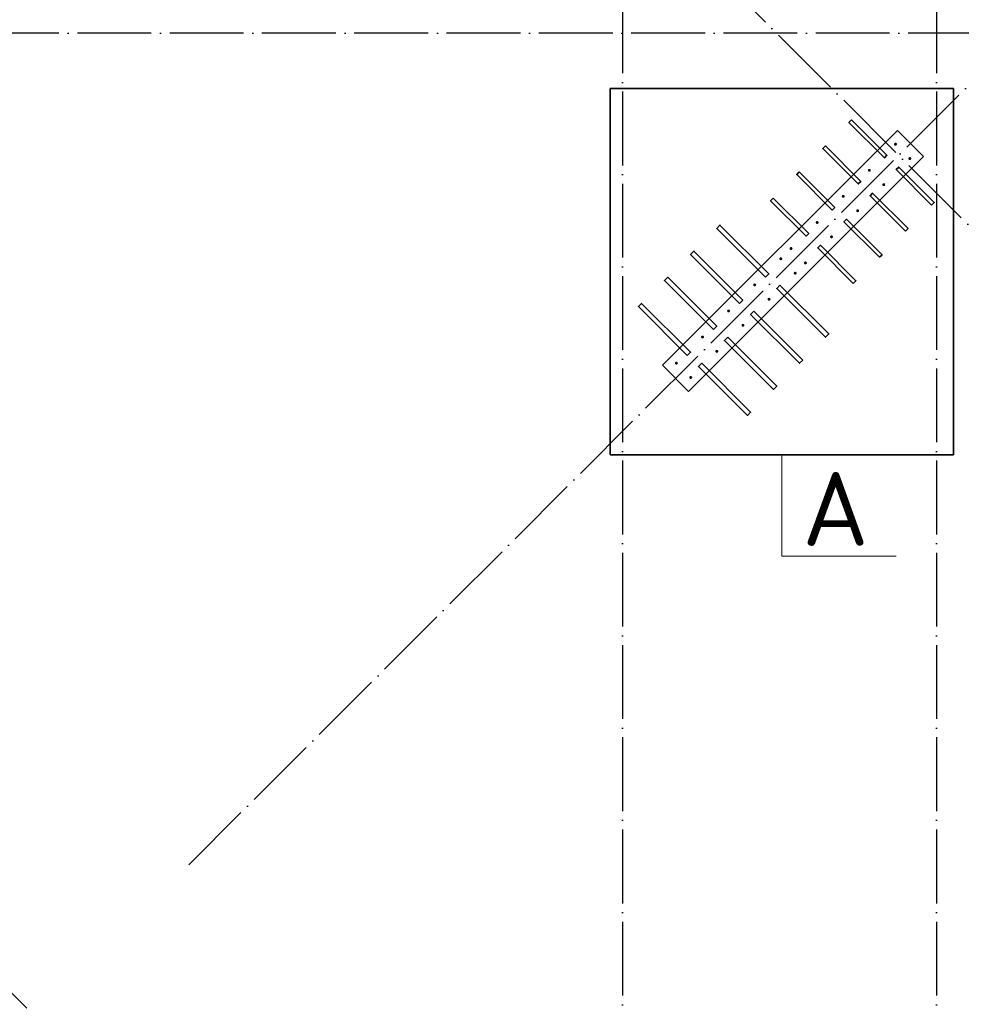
# Model space of a CAD drawing. Header units: millimetres. Extents: x 76517 to 124426, y -73423 to -21861.
# Tile 27 of 114: x 83433 to 88535, y -61365 to -56027. Entities that reach past the tile are written whole.
import ezdxf

# ---------------------------------------------------------------- set-up
doc = ezdxf.new("R2010")
doc.units = ezdxf.units.MM
doc.linetypes.add('______11', pattern=[500, 400, -50, 0, -50])
doc.linetypes.add('______5', pattern=[1100, 800, -100, 100, -100])
for name, color, linetype, lineweight in [('Standard', 7, 'Continuous', 25), ('Арм.стержн. Выпуски', 180, 'Continuous', 35), ('Колонна (1)', 7, 'Continuous', 35)]:
    doc.layers.add(name, color=color, linetype=linetype, lineweight=lineweight)
doc.layers.add('Осевая линия_ общее', color=7, linetype='______5', lineweight=13, true_color=0xa0a0a0)
doc.styles.add('ISOCPEUR', font='ISOCPEUR')

# ---------------------------------------------------------------- blocks, each defined once
blk = doc.blocks.new('СЛОЖНЫЙ_ОБЪЕКТ_0')
at = {"layer": 'Осевая линия_ общее', "color": 253, "linetype": '______11', "lineweight": -3, "true_color": 0xa0a0a0, "transparency": 33554687}
for p, q in [((84349.3, -60608.6), (98753.1, -46204.8)), ((93838.7, -62404.6), (86639.2, -55205.1)), ((89836.5, -67750.3), (82970.5, -60884.3))]:
    blk.add_line(p, q, dxfattribs=at)

msp = doc.modelspace()

# ---------------------------------------------------------------- hatches: boundary and pattern name
at = {"layer": 'Арм.стержн. Выпуски', "linetype": 'Continuous', "lineweight": 35, "transparency": 33554687}
for points in [[(88186.3, -56701.8), (88185.7, -56698.7), (88184, -56696.1), (88181.4, -56694.4), (88178.3, -56693.8), (88175.3, -56694.4), (88172.7, -56696.1), (88170.9, -56698.7), (88170.3, -56701.8), (88170.9, -56704.9), (88172.7, -56707.5), (88175.3, -56709.2), (88178.3, -56709.8), (88181.4, -56709.2), (88184, -56707.5), (88185.7, -56704.9)], [(88264.1, -56779.6), (88263.5, -56776.5), (88261.8, -56773.9), (88259.2, -56772.2), (88256.1, -56771.6), (88253.1, -56772.2), (88250.5, -56773.9), (88248.7, -56776.5), (88248.1, -56779.6), (88248.7, -56782.6), (88250.5, -56785.2), (88253.1, -56787), (88256.1, -56787.6), (88259.2, -56787), (88261.8, -56785.2), (88263.5, -56782.6)], [(88044.9, -56843.2), (88044.3, -56840.2), (88042.6, -56837.6), (88040, -56835.8), (88036.9, -56835.2), (88033.8, -56835.8), (88031.3, -56837.6), (88029.5, -56840.2), (88028.9, -56843.2), (88029.5, -56846.3), (88031.3, -56848.9), (88033.8, -56850.6), (88036.9, -56851.2), (88040, -56850.6), (88042.6, -56848.9), (88044.3, -56846.3)], [(88122.7, -56921), (88122.1, -56917.9), (88120.3, -56915.4), (88117.8, -56913.6), (88114.7, -56913), (88111.6, -56913.6), (88109, -56915.4), (88107.3, -56917.9), (88106.7, -56921), (88107.3, -56924.1), (88109, -56926.7), (88111.6, -56928.4), (88114.7, -56929), (88117.8, -56928.4), (88120.3, -56926.7), (88122.1, -56924.1)], [(87903.5, -56984.6), (87902.9, -56981.6), (87901.1, -56979), (87898.6, -56977.3), (87895.5, -56976.6), (87892.4, -56977.3), (87889.8, -56979), (87888.1, -56981.6), (87887.5, -56984.6), (87888.1, -56987.7), (87889.8, -56990.3), (87892.4, -56992), (87895.5, -56992.6), (87898.6, -56992), (87901.1, -56990.3), (87902.9, -56987.7)], [(87981.3, -57062.4), (87980.7, -57059.4), (87978.9, -57056.8), (87976.3, -57055), (87973.3, -57054.4), (87970.2, -57055), (87967.6, -57056.8), (87965.9, -57059.4), (87965.3, -57062.4), (87965.9, -57065.5), (87967.6, -57068.1), (87970.2, -57069.8), (87973.3, -57070.4), (87976.3, -57069.8), (87978.9, -57068.1), (87980.7, -57065.5)], [(87762.1, -57126.1), (87761.5, -57123), (87759.7, -57120.4), (87757.1, -57118.7), (87754.1, -57118.1), (87751, -57118.7), (87748.4, -57120.4), (87746.7, -57123), (87746.1, -57126.1), (87746.7, -57129.1), (87748.4, -57131.7), (87751, -57133.5), (87754.1, -57134.1), (87757.1, -57133.5), (87759.7, -57131.7), (87761.5, -57129.1)], [(87839.8, -57203.9), (87839.2, -57200.8), (87837.5, -57198.2), (87834.9, -57196.5), (87831.8, -57195.9), (87828.8, -57196.5), (87826.2, -57198.2), (87824.5, -57200.8), (87823.8, -57203.9), (87824.5, -57206.9), (87826.2, -57209.5), (87828.8, -57211.2), (87831.8, -57211.9), (87834.9, -57211.2), (87837.5, -57209.5), (87839.2, -57206.9)], [(87620.6, -57267.5), (87620, -57264.4), (87618.3, -57261.8), (87615.7, -57260.1), (87612.6, -57259.5), (87609.6, -57260.1), (87607, -57261.8), (87605.3, -57264.4), (87604.6, -57267.5), (87605.3, -57270.6), (87607, -57273.1), (87609.6, -57274.9), (87612.6, -57275.5), (87615.7, -57274.9), (87618.3, -57273.1), (87620, -57270.6)], [(87565.1, -57323), (87564.5, -57320), (87562.8, -57317.4), (87560.2, -57315.7), (87557.1, -57315), (87554, -57315.7), (87551.4, -57317.4), (87549.7, -57320), (87549.1, -57323), (87549.7, -57326.1), (87551.4, -57328.7), (87554, -57330.4), (87557.1, -57331), (87560.2, -57330.4), (87562.8, -57328.7), (87564.5, -57326.1)], [(87698.4, -57345.3), (87697.8, -57342.2), (87696.1, -57339.6), (87693.5, -57337.9), (87690.4, -57337.3), (87687.4, -57337.9), (87684.8, -57339.6), (87683, -57342.2), (87682.4, -57345.3), (87683, -57348.3), (87684.8, -57350.9), (87687.4, -57352.7), (87690.4, -57353.3), (87693.5, -57352.7), (87696.1, -57350.9), (87697.8, -57348.3)], [(87642.9, -57400.8), (87642.3, -57397.8), (87640.5, -57395.2), (87637.9, -57393.4), (87634.9, -57392.8), (87631.8, -57393.4), (87629.2, -57395.2), (87627.5, -57397.8), (87626.9, -57400.8), (87627.5, -57403.9), (87629.2, -57406.5), (87631.8, -57408.2), (87634.9, -57408.8), (87637.9, -57408.2), (87640.5, -57406.5), (87642.3, -57403.9)], [(87423.7, -57464.5), (87423.1, -57461.4), (87421.3, -57458.8), (87418.7, -57457.1), (87415.7, -57456.5), (87412.6, -57457.1), (87410, -57458.8), (87408.3, -57461.4), (87407.7, -57464.5), (87408.3, -57467.5), (87410, -57470.1), (87412.6, -57471.9), (87415.7, -57472.5), (87418.7, -57471.9), (87421.3, -57470.1), (87423.1, -57467.5)], [(87501.5, -57542.2), (87500.8, -57539.2), (87499.1, -57536.6), (87496.5, -57534.9), (87493.5, -57534.2), (87490.4, -57534.9), (87487.8, -57536.6), (87486.1, -57539.2), (87485.5, -57542.2), (87486.1, -57545.3), (87487.8, -57547.9), (87490.4, -57549.6), (87493.5, -57550.2), (87496.5, -57549.6), (87499.1, -57547.9), (87500.8, -57545.3)], [(87282.3, -57605.9), (87281.6, -57602.8), (87279.9, -57600.2), (87277.3, -57598.5), (87274.3, -57597.9), (87271.2, -57598.5), (87268.6, -57600.2), (87266.9, -57602.8), (87266.3, -57605.9), (87266.9, -57608.9), (87268.6, -57611.5), (87271.2, -57613.3), (87274.3, -57613.9), (87277.3, -57613.3), (87279.9, -57611.5), (87281.6, -57608.9)], [(87360, -57683.7), (87359.4, -57680.6), (87357.7, -57678), (87355.1, -57676.3), (87352, -57675.7), (87349, -57676.3), (87346.4, -57678), (87344.6, -57680.6), (87344, -57683.7), (87344.6, -57686.7), (87346.4, -57689.3), (87349, -57691.1), (87352, -57691.7), (87355.1, -57691.1), (87357.7, -57689.3), (87359.4, -57686.7)], [(87140.8, -57747.3), (87140.2, -57744.2), (87138.5, -57741.6), (87135.9, -57739.9), (87132.8, -57739.3), (87129.8, -57739.9), (87127.2, -57741.6), (87125.4, -57744.2), (87124.8, -57747.3), (87125.4, -57750.4), (87127.2, -57753), (87129.8, -57754.7), (87132.8, -57755.3), (87135.9, -57754.7), (87138.5, -57753), (87140.2, -57750.4)], [(87218.6, -57825.1), (87218, -57822), (87216.3, -57819.4), (87213.7, -57817.7), (87210.6, -57817.1), (87207.6, -57817.7), (87205, -57819.4), (87203.2, -57822), (87202.6, -57825.1), (87203.2, -57828.1), (87205, -57830.7), (87207.6, -57832.5), (87210.6, -57833.1), (87213.7, -57832.5), (87216.3, -57830.7), (87218, -57828.1)], [(86999.4, -57888.7), (86998.8, -57885.7), (86997.1, -57883.1), (86994.5, -57881.3), (86991.4, -57880.7), (86988.3, -57881.3), (86985.8, -57883.1), (86984, -57885.7), (86983.4, -57888.7), (86984, -57891.8), (86985.8, -57894.4), (86988.3, -57896.1), (86991.4, -57896.7), (86994.5, -57896.1), (86997.1, -57894.4), (86998.8, -57891.8)], [(87077.2, -57966.5), (87076.6, -57963.4), (87074.8, -57960.9), (87072.3, -57959.1), (87069.2, -57958.5), (87066.1, -57959.1), (87063.5, -57960.9), (87061.8, -57963.4), (87061.2, -57966.5), (87061.8, -57969.6), (87063.5, -57972.2), (87066.1, -57973.9), (87069.2, -57974.5), (87072.3, -57973.9), (87074.8, -57972.2), (87076.6, -57969.6)]]:
    msp.add_hatch(color=41, dxfattribs=at).paths.add_polyline_path(points)

# ---------------------------------------------------------------- linework, layer by layer
at = {"layer": 'Standard', "color": 52, "linetype": 'Continuous', "lineweight": 13, "transparency": 33554687}
for p, q in [((86632.9, -56399.4), (86632.9, -58385.9)), ((88492.1, -56399.4), (86632.9, -56399.4)), ((86632.9, -56399.4), (86632.9, -58385.9)), ((88492.1, -56399.4), (86632.9, -56399.4)), ((88492.1, -58385.9), (88492.1, -56399.4)), ((88492.1, -58385.9), (88492.1, -56399.4)), ((86632.9, -58385.9), (88492.1, -58385.9)), ((86632.9, -58385.9), (88492.1, -58385.9))]:
    msp.add_line(p, q, dxfattribs=at)
at = {"layer": 'Standard', "color": 52, "linetype": 'Continuous', "lineweight": 35, "transparency": 33554687}
for p, q in [((86632.9, -56399.4), (86632.9, -58385.9)), ((88492.1, -56399.4), (86632.9, -56399.4)), ((86632.9, -56399.4), (86632.9, -58385.9)), ((88492.1, -56399.4), (86632.9, -56399.4)), ((88492.1, -58385.9), (88492.1, -56399.4)), ((88492.1, -58385.9), (88492.1, -56399.4)), ((86632.9, -58385.9), (88492.1, -58385.9)), ((86632.9, -58385.9), (88492.1, -58385.9))]:
    msp.add_line(p, q, dxfattribs=at)
at = {"layer": 'Standard', "color": 7, "linetype": 'Continuous', "lineweight": 13, "transparency": 33554687}
msp.add_lwpolyline([(86632.9, -56399.4), (88492.1, -56399.4), (88492.1, -58385.9), (86632.9, -58385.9), (86632.9, -56399.4)], close=True, dxfattribs=at)
msp.add_lwpolyline([(87562.5, -58385.9), (87562.5, -58935.9), (88182.5, -58935.9)], dxfattribs=at)
at = {"layer": 'Арм.стержн. Выпуски', "color": 240, "linetype": 'Continuous', "lineweight": 35, "transparency": 33554687}
for points in [[(87940, -56569.6), (88132.4, -56761.9), (88118.2, -56776.1), (87925.9, -56583.7), (87940, -56569.6)], [(87798.6, -56711), (87990.9, -56903.3), (87976.8, -56917.5), (87784.5, -56725.1), (87798.6, -56711)], [(88374.2, -57032), (88181.9, -56839.7), (88196, -56825.5), (88388.3, -57017.9), (88374.2, -57032)], [(87657.2, -56852.4), (87849.5, -57044.8), (87835.4, -57058.9), (87643.1, -56866.6), (87657.2, -56852.4)], [(87515.8, -56993.8), (87708.1, -57186.2), (87694, -57200.3), (87501.6, -57008), (87515.8, -56993.8)], [(88232.8, -57173.4), (88040.4, -56981.1), (88054.6, -56967), (88246.9, -57159.3), (88232.8, -57173.4)], [(88091.4, -57314.9), (87899, -57122.5), (87913.2, -57108.4), (88105.5, -57300.7), (88091.4, -57314.9)], [(87949.9, -57456.3), (87757.6, -57264), (87771.7, -57249.8), (87964.1, -57442.1), (87949.9, -57456.3)]]:
    msp.add_lwpolyline(points, dxfattribs=at)
at = {"layer": 'Арм.стержн. Выпуски', "color": 40, "linetype": 'Continuous', "lineweight": 35, "transparency": 33554687}
for points in [[(87474.8, -57423.1), (87209.6, -57157.9), (87227.3, -57140.2), (87492.4, -57405.4), (87474.8, -57423.1)], [(87333.3, -57564.5), (87068.2, -57299.3), (87085.9, -57281.6), (87351, -57546.8), (87333.3, -57564.5)], [(87191.9, -57705.9), (86926.8, -57440.7), (86944.4, -57423.1), (87209.6, -57688.2), (87191.9, -57705.9)], [(87552.5, -57465.5), (87817.7, -57730.6), (87800, -57748.3), (87534.9, -57483.2), (87552.5, -57465.5)], [(87050.5, -57847.3), (86785.3, -57582.2), (86803, -57564.5), (87068.2, -57829.6), (87050.5, -57847.3)], [(87411.1, -57606.9), (87676.3, -57872.1), (87658.6, -57889.7), (87393.4, -57624.6), (87411.1, -57606.9)], [(87269.7, -57748.3), (87534.9, -58013.5), (87517.2, -58031.2), (87252, -57766), (87269.7, -57748.3)], [(87128.3, -57889.7), (87393.4, -58154.9), (87375.8, -58172.6), (87110.6, -57907.4), (87128.3, -57889.7)]]:
    msp.add_lwpolyline(points, dxfattribs=at)
at = {"layer": 'Колонна (1)', "color": 7, "lineweight": 25, "transparency": 33554687}
for p, q in [((86916.1, -57900.4), (88188.9, -56627.6)), ((88188.9, -56627.6), (88330.4, -56769)), ((88330.4, -56769), (87057.6, -58041.8)), ((87057.6, -58041.8), (86916.1, -57900.4))]:
    msp.add_line(p, q, dxfattribs=at)
at = {"layer": 'Колонна (1)', "color": 7, "linetype": 'Continuous', "lineweight": 25, "transparency": 33554687}
for p, q in [((86916.1, -57900.4), (88188.9, -56627.6)), ((88188.9, -56627.6), (88330.4, -56769)), ((88330.4, -56769), (87057.6, -58041.8)), ((87057.6, -58041.8), (86916.1, -57900.4))]:
    msp.add_line(p, q, dxfattribs=at)
at = {"layer": 'Осевая линия_ общее', "color": 253, "linetype": '______11', "lineweight": -3, "true_color": 0xa0a0a0, "transparency": 33554687}
for p, q in [((86700, -23410), (86700, -72827.9)), ((88400, -23410), (88400, -72827.9)), ((105150, -56100), (77142.2, -56100))]:
    msp.add_line(p, q, dxfattribs=at)

# ---------------------------------------------------------------- block references
msp.add_blockref('СЛОЖНЫЙ_ОБЪЕКТ_0', (0, 0), dxfattribs=at)

# ---------------------------------------------------------------- texts
at = {"layer": 'Standard', "color": 7, "linetype": 'Continuous', "lineweight": 13, "transparency": 33554687, "insert": (87853.6, -58478.8), "char_height": 400, "width": 523.636, "attachment_point": 2, "style": 'ISOCPEUR'}
msp.add_mtext('\\A1;{\\fISOCPEUR|i0|b0;\\H400.000000;\\W1.000000;\\C7;А}\\P', dxfattribs=at)

doc.saveas('drawing.dxf')
